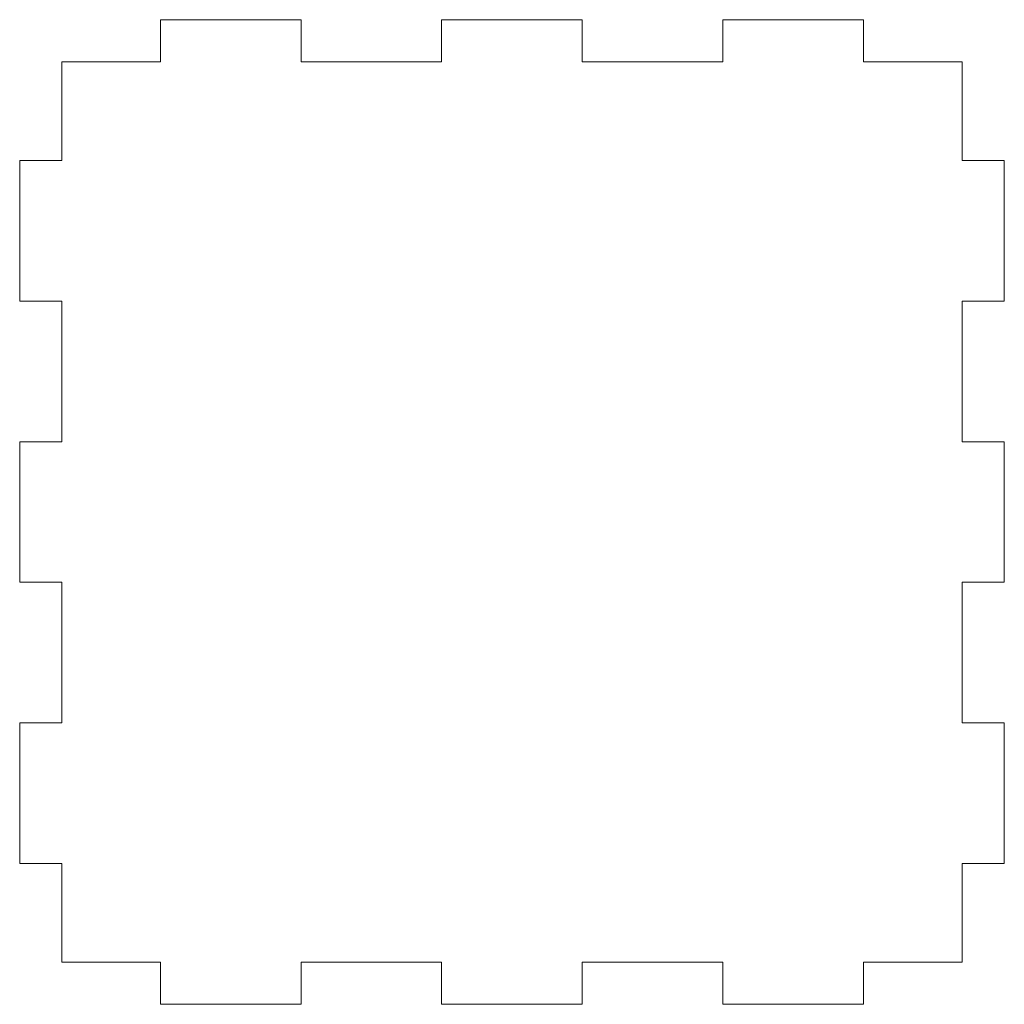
# Model space of a CAD drawing. Header units: millimetres. Extents: x 340.5 to 410.5, y 239 to 309.
import ezdxf

# ---------------------------------------------------------------- set-up
doc = ezdxf.new("R2010")
doc.units = ezdxf.units.MM

msp = doc.modelspace()

# ---------------------------------------------------------------- linework, layer by layer
at = {"color": 7, "linetype": 'Continuous', "lineweight": 15}
for p, q in [((350.534, 305.977), (350.534, 308.977)), ((360.534, 308.977), (350.534, 308.977)), ((360.534, 308.977), (360.534, 305.977)), ((370.534, 305.977), (370.534, 308.977)), ((380.534, 308.977), (370.534, 308.977)), ((380.534, 308.977), (380.534, 305.977)), ((390.534, 305.977), (390.534, 308.977)), ((400.534, 308.977), (390.534, 308.977)), ((400.534, 308.977), (400.534, 305.977)), ((343.534, 298.977), (343.534, 305.977)), ((343.534, 305.977), (350.534, 305.977)), ((360.534, 305.977), (370.534, 305.977)), ((380.534, 305.977), (390.534, 305.977)), ((400.534, 305.977), (407.534, 305.977)), ((407.534, 305.977), (407.534, 298.977)), ((340.534, 298.977), (343.534, 298.977)), ((340.534, 298.977), (340.534, 288.977)), ((407.534, 298.977), (410.534, 298.977)), ((410.534, 288.977), (410.534, 298.977)), ((343.534, 288.977), (340.534, 288.977)), ((343.534, 278.977), (343.534, 288.977)), ((407.534, 288.977), (407.534, 278.977)), ((410.534, 288.977), (407.534, 288.977)), ((340.534, 278.977), (343.534, 278.977)), ((340.534, 278.977), (340.534, 268.977)), ((407.534, 278.977), (410.534, 278.977)), ((410.534, 268.977), (410.534, 278.977)), ((343.534, 268.977), (340.534, 268.977)), ((343.534, 258.977), (343.534, 268.977)), ((410.534, 268.977), (407.534, 268.977)), ((407.534, 268.977), (407.534, 258.977)), ((340.534, 258.977), (343.534, 258.977)), ((340.534, 258.977), (340.534, 248.977)), ((407.534, 258.977), (410.534, 258.977)), ((410.534, 248.977), (410.534, 258.977)), ((343.534, 248.977), (340.534, 248.977)), ((343.534, 241.977), (343.534, 248.977)), ((410.534, 248.977), (407.534, 248.977)), ((407.534, 248.977), (407.534, 241.977)), ((350.534, 241.977), (343.534, 241.977)), ((350.534, 238.977), (350.534, 241.977)), ((370.534, 241.977), (360.534, 241.977)), ((360.534, 241.977), (360.534, 238.977)), ((370.534, 238.977), (370.534, 241.977)), ((390.534, 241.977), (380.534, 241.977)), ((380.534, 241.977), (380.534, 238.977)), ((390.534, 238.977), (390.534, 241.977)), ((407.534, 241.977), (400.534, 241.977)), ((400.534, 241.977), (400.534, 238.977)), ((350.534, 238.977), (360.534, 238.977)), ((370.534, 238.977), (380.534, 238.977)), ((390.534, 238.977), (400.534, 238.977))]:
    msp.add_line(p, q, dxfattribs=at)

doc.saveas('drawing.dxf')
